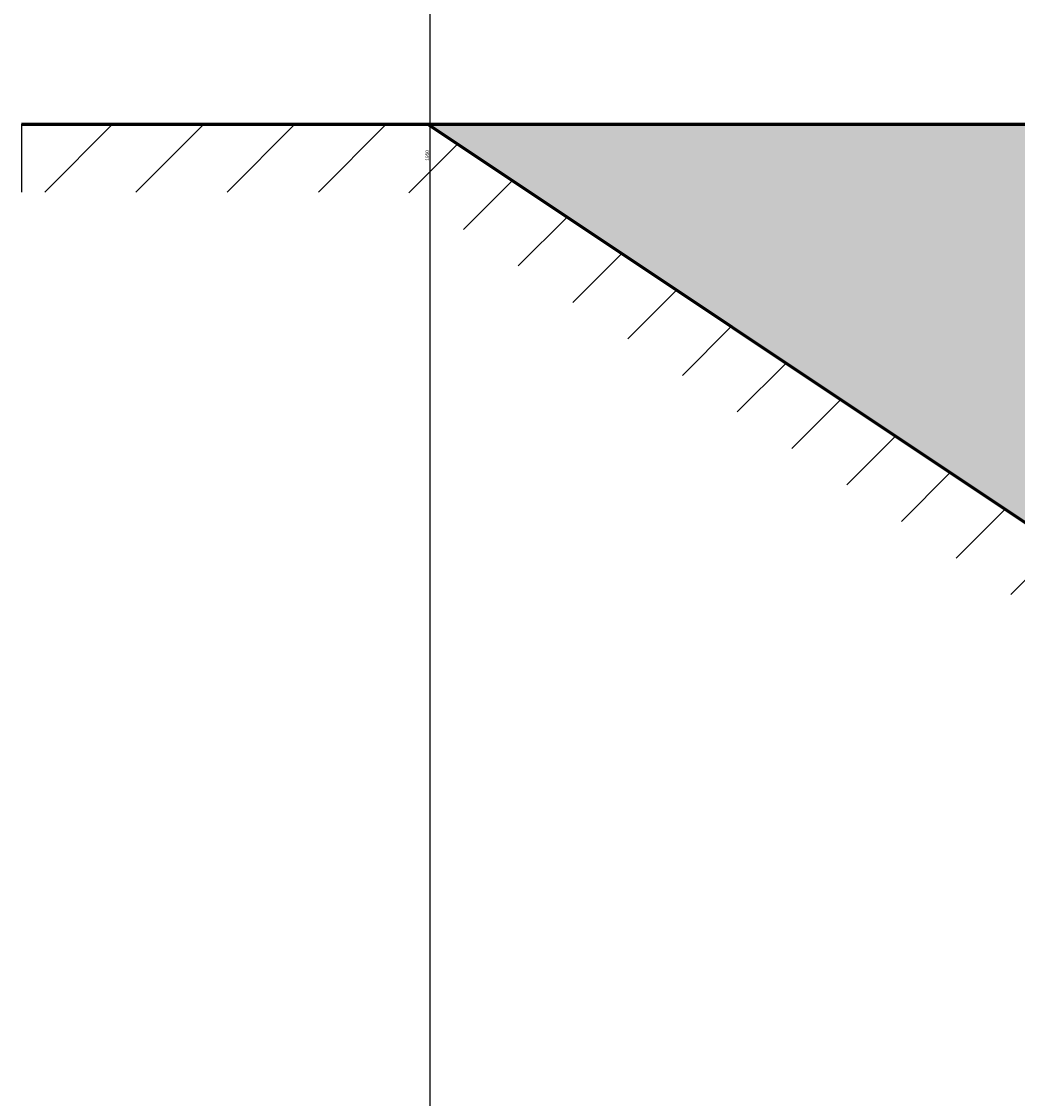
# Model space of a CAD drawing. Header units: millimetres. Extents: x -86317 to 111398, y -49249 to 226810.
# Tile 51 of 68: x 35733 to 36468, y 177059 to 177854. Entities that reach past the tile are written whole.
import ezdxf

# ---------------------------------------------------------------- set-up
doc = ezdxf.new("R2010")
doc.units = ezdxf.units.MM
doc.layers.add('ГТО_Линия основная', color=7, linetype='Continuous', lineweight=60)
doc.layers.add('ГТО_Штриховка', color=7, linetype='Continuous', lineweight=15)
doc.styles.get("Standard").update_dxf_attribs({"font": 'arial.ttf'})
doc.dimstyles.new('ISO-25', dxfattribs={"dimtxt": 2.5, "dimasz": 2.5, "dimexe": 1.25, "dimexo": 0.625, "dimtad": 1, "dimtxsty": 'Standard', "dimcen": 2.5, "dimadec": 0, "dimazin": 0, "dimtfac": 1, "dimtmove": 0, "dimatfit": 3, "dimfxl": 1, "dimarcsym": 0})

# ---------------------------------------------------------------- blocks, each defined once
blk = doc.blocks.new('*D14')
at = {"color": 0, "lineweight": -2, "transparency": 16777216}
for p, q in [((36815.79, 178729.94), (36033.03, 178729.94)), ((36034.28, 178727.44), (36034.28, 176782.44)), ((36815.79, 176779.94), (36033.03, 176779.94))]:
    blk.add_line(p, q, dxfattribs=at)
at = {"color": 0, "transparency": 16777216}
for points in [[(36033.86, 178727.44), (36034.69, 178727.44), (36034.28, 178729.94)], [(36033.86, 176782.44), (36034.69, 176782.44), (36034.28, 176779.94)]]:
    blk.add_solid(points, dxfattribs=at)
at = {"layer": 'Defpoints', "color": 0, "transparency": 16777216}
for p in [(36816.41, 178729.94), (36034.28, 176779.94), (36816.41, 176779.94)]:
    blk.add_point(p, dxfattribs=at)
at = {"color": 0, "transparency": 16777216, "insert": (36032.37, 177754.94), "char_height": 2.5, "attachment_point": 5, "rotation": 90}
blk.add_mtext('1950', dxfattribs=at)

msp = doc.modelspace()

# ---------------------------------------------------------------- hatches: boundary and pattern name
at = {"layer": 'ГТО_Штриховка'}
h = msp.add_hatch(dxfattribs=at)
h.set_pattern_fill('ANSI31', color=256, scale=15)
h.paths.add_polyline_path([(36032.986, 177777.942), (35732.986, 177777.942), (35732.986, 177727.942), (36017.847, 177727.942), (36467.847, 177427.942), (36677.04, 177427.942), (36677.04, 176303.733), (36727.04, 176303.733), (36727.04, 177477.942), (36482.986, 177477.942)])
h = msp.add_hatch(dxfattribs=at)
h.set_pattern_fill('ОБРАТНАЯ_ЗАСЫПКА', color=256, scale=5, pattern_type=2)
h.set_pattern_definition([(3.75, (0, 0), (12.9299826, 20.7910766), [0, -19.304, 0, -21.59, 0, -20.6375]), (0.75, (0, 0), (26.5330575, 32.95103), [0, -10.414, 0, -17.399, 0, -6.6675]), (356.75, (-15.62, 0), (34.4717723, 19.3874806), [0, -6.35, 0, -22.86, 0, -29.845]), (355.75, (-15.62, 0), (23.080981, 32.3891676), [0, -3.175, 0, -14.986, 0, -17.145]), (45, (0, 0), (-24.748737, 45.961941), [15, -50]), (45, (10, 0), (-24.748737, 45.961941), [15, -50]), (45, (20, 0), (-24.748737, 45.961941), [15, -50])])
h.paths.add_polyline_path([(36482.986, 177777.942), (36032.986, 177777.942), (36482.986, 177477.942)])
h.paths.add_polyline_path([(37640.093, 177777.942), (37190.093, 177777.942), (37190.093, 177533.942), (37190.093, 177533.942), (37190.093, 177527.942), (37190.093, 177477.942), (37190.093, 177477.942)])

# ---------------------------------------------------------------- linework, layer by layer
at = {"color": 0}
msp.add_line((35732.986, 177777.942), (35732.986, 177727.942), dxfattribs=at)
at = {"color": 0, "elevation": 0}
msp.add_lwpolyline([(35732.986, 177777.942), (36032.986, 177777.942), (36482.986, 177477.942), (36727.04, 177477.942), (36727.04, 176303.733)], dxfattribs=at)
at = {"layer": 'ГТО_Линия основная', "color": 0, "elevation": 0}
for points in [[(35732.986, 177777.942), (36032.986, 177777.942), (36482.986, 177477.942), (36792.29, 177477.942)], [(36032.986, 177777.942), (36482.986, 177777.942)]]:
    msp.add_lwpolyline(points, dxfattribs=at)

# ---------------------------------------------------------------- dimensions: what is measured, and where the dimension line sits
at = {"color": 0}
dim = msp.add_linear_dim(base=(36034.276, 176779.942), p1=(36816.415, 178729.942), p2=(36816.415, 176779.942), angle=90, dimstyle='ISO-25', dxfattribs=at)
dim.commit()
dim.dimension.update_dxf_attribs({"geometry": '*D14', "text_midpoint": (36032.375, 177754.942)})

doc.saveas('drawing.dxf')
